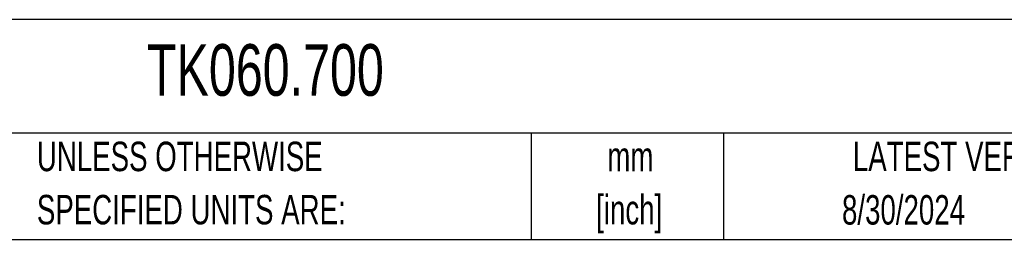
# Model space of a CAD drawing. Header units: millimetres. Extents: x 19 to 819, y 19 to 629.
# Tile 28 of 56: x 499 to 711, y 19 to 66. Entities that reach past the tile are written whole.
import ezdxf

# ---------------------------------------------------------------- set-up
doc = ezdxf.new("R2010")
doc.units = ezdxf.units.MM
doc.header["$LTSCALE"] = 3
doc.layers.add('TEXT', color=140, linetype='Continuous', lineweight=25)
doc.styles.add('SLDTEXTSTYLE0', font='TXT', dxfattribs={"width": 0.7})

msp = doc.modelspace()

# ---------------------------------------------------------------- linework, layer by layer
at = {"layer": 'TEXT'}
for p, q in [((819.15, 66.378), (19.05, 66.378)), ((819.15, 41.91), (19.05, 41.91)), ((609.073, 41.91), (609.073, 19.05)), ((650.436, 41.91), (650.436, 19.05)), ((19.05, 19.05), (819.15, 19.05))]:
    msp.add_line(p, q, dxfattribs=at)

# ---------------------------------------------------------------- texts
at = {"layer": 'TEXT', "style": 'SLDTEXTSTYLE0'}
for s, insert, char_height, attachment_point in [('TK060.700', (526.505, 61.093), 11.1125, 1), ('UNLESS OTHERWISE', (502.824, 40.092), 6.35, 1), ('mm', (630.391, 40.084), 6.35, 2), ('LATEST VERSION', (703.656, 40.092), 6.35, 2), ('SPECIFIED UNITS ARE:', (502.824, 28.625), 6.35, 1), ('[inch]', (630.14, 28.617), 6.35, 2), ('8/30/2024', (689.104, 28.583), 6.35, 2)]:
    msp.add_mtext(s, dxfattribs=dict(at, insert=insert, char_height=char_height, attachment_point=attachment_point))

doc.saveas('drawing.dxf')
